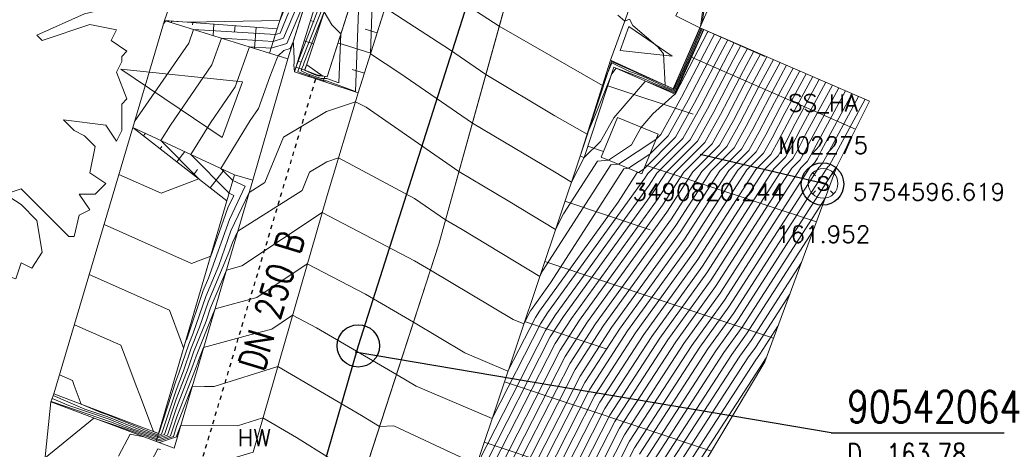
# Model space of a CAD drawing. Header units: metres. Extents: x 3490449 to 3490968, y 5754217 to 5754743.
# Tile 146 of 212: x 3490801 to 3490825, y 5754590 to 5754600. Entities that reach past the tile are written whole.
import ezdxf
from ezdxf.enums import TextEntityAlignment as Align

# ---------------------------------------------------------------- set-up
doc = ezdxf.new("R2010")
doc.units = ezdxf.units.M
doc.header["$LTSCALE"] = 0.25
doc.linetypes.add('Kartierung-07$0$AUSGEZOGEN', pattern=[0])
doc.linetypes.add('Kartierung-07$0$STRICHLINIE', pattern=[19.05, 12.7, -6.35])
for name, color, linetype, lineweight, true_color in [('Kartierung-07$0$$BOESCHUNG', 7, 'Continuous', 18, 0x82563a), ('Kartierung-07$0$$BRUCH', 7, 'Continuous', 18, 0x82563a), ('Kartierung-07$0$$HOEHEN_Haupt', 7, 'Continuous', 18, 0x82563a), ('Kartierung-07$0$$HOEHEN_Mittel', 7, 'Continuous', 18, 0x82563a), ('Kartierung-07$0$$P_INF_FL', 7, 'Kartierung-07$0$AUSGEZOGEN', 18, 0x82563a), ('Kartierung-07$0$$P_INF_H', 7, 'Kartierung-07$0$AUSGEZOGEN', 18, 0x82563a), ('Kartierung-07$0$$P_INF_H_Schacht', 7, 'Kartierung-07$0$AUSGEZOGEN', 18, 0x82563a), ('Kartierung-07$0$$P_INF_NR', 7, 'Kartierung-07$0$AUSGEZOGEN', 18, 0x82563a), ('Kartierung-07$0$$P_INF_NR_Schacht', 7, 'Kartierung-07$0$AUSGEZOGEN', 18, 0x82563a), ('Kartierung-07$0$$P_INF_X', 7, 'Kartierung-07$0$AUSGEZOGEN', 18, 0x82563a), ('Kartierung-07$0$$PKT_HW', 7, 'Continuous', 18, 0x82563a), ('Kartierung-07$0$B_Bau', 7, 'Continuous', 18, 0x82563a), ('Kartierung-07$0$B_Befestigt', 7, 'Continuous', 18, 0x82563a), ('Kartierung-07$0$B_Boeschung_OK', 7, 'Continuous', 18, 0x82563a), ('Kartierung-07$0$B_Boeschung_UK', 7, 'Continuous', 18, 0x82563a), ('Kartierung-07$0$B_Gelaendeknick', 7, 'Continuous', 18, 0x82563a), ('Kartierung-07$0$B_Hecke', 7, 'Continuous', 18, 0x82563a), ('Kartierung-07$0$B_Mauer', 7, 'Kartierung-07$0$AUSGEZOGEN', 18, 0x82563a), ('Kartierung-07$0$B_Zaun', 7, 'Kartierung-07$0$AUSGEZOGEN', 18, 0x82563a), ('Kartierung-07$0$B_Zufahrt_Zugang', 7, 'Continuous', 18, 0x82563a), ('Kartierung-07$0$Hilfe_DGM', 7, 'Continuous', 18, 0x82563a), ('Kartierung-07$0$SYM_HW', 7, 'Kartierung-07$0$AUSGEZOGEN', 18, 0x82563a), ('Kartierung-07$0$SYM_SS_HA', 7, 'Kartierung-07$0$AUSGEZOGEN', 18, 0x82563a)]:
    doc.layers.add(name, color=color, linetype=linetype, lineweight=lineweight, true_color=true_color)
doc.layers.add('Kartierung-07$0$$PKT_SS_HA', color=7, linetype='Continuous', lineweight=18)
for name, color, linetype, true_color in [('Kartierung-07$0$B_RW-Leitung_Aus', 7, 'Kartierung-07$0$STRICHLINIE', 0x82563a), ('Kartierung-07$0$B_RW-Leitung_Schrift_Aus', 7, 'Kartierung-07$0$AUSGEZOGEN', 0x82563a), ('Kartierung-07$0$B_Schachtschrift_SW_AUS', 7, 'Continuous', 0x82563a), ('Kartierung-07$0$B_SW-Leitung_AUS', 7, 'Continuous', 0x82563a), ('Kartierung-07$0$B_SW-Leitung_HA_Aus', 7, 'Continuous', 0x82563a)]:
    doc.layers.add(name, color=color, linetype=linetype, true_color=true_color)
doc.layers.add('Kartierung-07$0$B_SW_Schacht', color=7, linetype='Continuous')
doc.layers.add('Kartierung-07$0$B_SW_Schacht_HA', color=7, linetype='Continuous')
doc.styles.add('Kartierung-07$0$2', font='TXT')
doc.styles.add('Kartierung-07$0$STANDARD', font='romans.shx', dxfattribs={"width": 0.8})

# ---------------------------------------------------------------- blocks, each defined once
blk = doc.blocks.new('Kartierung-07$0$PKT_HW')
at = {"layer": 'Kartierung-07$0$SYM_HW'}
for p, q in [((-0.15, 0), (-0.2, 0)), ((0.15, 0), (0.2, 0))]:
    blk.add_line(p, q, dxfattribs=at)
blk.add_circle((0, 0), 0.2, dxfattribs=at)
at = {"layer": 'Kartierung-07$0$$P_INF_FL', "style": 'Kartierung-07$0$STANDARD'}
blk.add_attdef('CODE', text='', height=0.8, dxfattribs=at).set_placement((0, 1.7), align=Align.CENTER)
at = {"layer": 'Kartierung-07$0$$P_INF_H', "style": 'Kartierung-07$0$STANDARD'}
blk.add_attdef('H', text='', height=0.8, dxfattribs=at).set_placement((0, -1.4), align=Align.CENTER)
at = {"layer": 'Kartierung-07$0$$P_INF_NR', "style": 'Kartierung-07$0$STANDARD'}
blk.add_attdef('NR', text='', height=0.8, dxfattribs=at).set_placement((0, 0.7), align=Align.CENTER)
at = {"layer": 'Kartierung-07$0$$P_INF_X', "style": 'Kartierung-07$0$STANDARD'}
blk.add_attdef('X', text='', height=0.8, dxfattribs=at).set_placement((-0.9, -0.4), align=Align.RIGHT)
blk.add_attdef('Y', (0.7, -0.4), '', height=0.8, dxfattribs=at)
blk = doc.blocks.new('Kartierung-07$0$Zufahrt')
at = {"layer": 'Kartierung-07$0$B_Zufahrt_Zugang'}
for p, q in [((-0.7, -2.8), (0, 0)), ((0, 0), (0.7, -2.8)), ((-0.7, -2.8), (0.7, -2.8))]:
    blk.add_line(p, q, dxfattribs=at)
blk = doc.blocks.new('Kartierung-07$0$Zugang')
at = {"layer": 'Kartierung-07$0$B_Zufahrt_Zugang'}
for p, q in [((-0.3, -1.2), (0, 0)), ((0, 0), (0.3, -1.2)), ((-0.3, -1.2), (0.3, -1.2))]:
    blk.add_line(p, q, dxfattribs=at)
blk = doc.blocks.new('Kartierung-07$0$Hecke')
at = {"layer": 'Kartierung-07$0$B_Hecke'}
blk.add_lwpolyline([(-0.4471, -0.197), (-0.4721, -0.1845), (-0.4596, -0.147), (-0.4721, -0.147), (-0.4846, -0.1595), (-0.4971, -0.1345), (-0.4846, -0.122), (-0.4846, -0.1095), (-0.4596, -0.0845), (-0.4846, -0.0845), (-0.4971, -0.0595), (-0.4846, -0.0595), (-0.4971, -0.0345), (-0.4971, -0.0095), (-0.4846, 0.003), (-0.4846, -0.0095), (-0.4721, -0.0095), (-0.4596, 0.003), (-0.4721, 0.0405), (-0.4971, 0.028), (-0.5096, 0.0655), (-0.4721, 0.0905), (-0.4846, 0.103), (-0.4596, 0.1155), (-0.4596, 0.1405), (-0.4596, 0.1655), (-0.4346, 0.178), (-0.3596, 0.1405), (-0.3471, 0.153), (-0.2971, 0.103), (-0.2846, 0.1155), (-0.3346, 0.1655), (-0.3596, 0.1655), (-0.4346, 0.203), (-0.4471, 0.228), (-0.4221, 0.228), (-0.4096, 0.2405), (-0.4221, 0.278), (-0.4096, 0.2905), (-0.3846, 0.2905), (-0.3721, 0.303), (-0.3721, 0.328), (-0.3846, 0.328), (-0.3221, 0.378), (-0.3221, 0.3905), (-0.2971, 0.378), (-0.2596, 0.403), (-0.2596, 0.428), (-0.2471, 0.4405), (-0.2221, 0.4155), (-0.1846, 0.4405), (-0.1971, 0.4655), (-0.1846, 0.4655), (-0.1596, 0.453), (-0.1346, 0.478), (-0.1221, 0.4905), (-0.0971, 0.4655), (-0.0846, 0.4905), (-0.0721, 0.503), (-0.0346, 0.503), (-0.0346, 0.4655), (-0.0221, 0.478), (0.0029, 0.503), (0.0029, 0.478), (0.0154, 0.4655), (0.0279, 0.4905), (0.0279, 0.478), (0.0029, 0.403), (0.0154, 0.3405), (0.0279, 0.3905), (0.0654, 0.478), (0.0654, 0.503), (0.0904, 0.4905), (0.0904, 0.478), (0.1029, 0.4655), (0.1154, 0.4905), (0.1279, 0.4655), (0.1404, 0.4405), (0.1529, 0.4405), (0.1779, 0.4655), (0.2029, 0.453), (0.2154, 0.453), (0.2404, 0.428), (0.2279, 0.4155), (0.2529, 0.4155), (0.2779, 0.403), (0.2904, 0.3905), (0.2654, 0.3655), (0.2654, 0.353), (0.3154, 0.3655), (0.3529, 0.3405), (0.3529, 0.328), (0.4029, 0.303), (0.4154, 0.278), (0.4154, 0.253), (0.4529, 0.2405), (0.4279, 0.2155), (0.4529, 0.1905), (0.4029, 0.178), (0.2904, 0.128), (0.3029, 0.1155), (0.4154, 0.153), (0.4779, 0.1405), (0.4654, 0.1155), (0.5029, 0.0905), (0.4904, 0.078), (0.4904, 0.0655), (0.4779, 0.0405), (0.5029, -0.022), (0.4904, -0.0345), (0.4904, -0.097), (0.4779, -0.122), (0.4529, -0.0845), (0.3529, -0.072), (0.3779, -0.097), (0.4029, -0.1095), (0.4279, -0.1345), (0.4154, -0.197), (0.4529, -0.222), (0.4279, -0.247), (0.3904, -0.247), (0.4154, -0.2845), (0.3904, -0.297), (0.3779, -0.347), (0.3654, -0.347), (0.2529, -0.2345), (0.2154, -0.247), (0.2529, -0.272), (0.2904, -0.3095), (0.3029, -0.3845), (0.2779, -0.422), (0.2529, -0.4095), (0.2404, -0.447), (0.2029, -0.4345), (0.1404, -0.5095), (0.1154, -0.4845), (0.0779, -0.522), (0.0779, -0.4845), (0.0529, -0.5095), (0.0279, -0.5095), (0.0279, -0.4595), (0.0154, -0.372), (-0.0221, -0.5095), (-0.0471, -0.5095), (-0.0721, -0.4845), (-0.1096, -0.497), (-0.1346, -0.497), (-0.1221, -0.472), (-0.1471, -0.4595), (-0.1596, -0.4845), (-0.1971, -0.4595), (-0.1221, -0.372), (-0.1221, -0.3345), (-0.1596, -0.3345), (-0.1846, -0.4095), (-0.2346, -0.447), (-0.2596, -0.447), (-0.2596, -0.4095), (-0.3096, -0.4095), (-0.3221, -0.397), (-0.3221, -0.372), (-0.3471, -0.372), (-0.3971, -0.322), (-0.3471, -0.272), (-0.2971, -0.2345), (-0.3096, -0.2095), (-0.3971, -0.297), (-0.4096, -0.272), (-0.4471, -0.247), (-0.3096, -0.1595), (-0.3096, -0.1345), (-0.2846, -0.1095), (-0.2846, -0.097), (-0.3596, -0.172), (-0.3846, -0.172), (-0.4471, -0.197)], dxfattribs=at)
blk = doc.blocks.new('Kartierung-07$0$B_Schachtbeschriftung')
blk.add_line((0, 0), (8.186, 0))
at = {"style": 'Kartierung-07$0$STANDARD', "width": 0.8}
for s, p in [('D ', (0.75, -0.5)), ('S ', (0.75, -2)), ('T ', (0.75, -3.5))]:
    blk.add_text(s, height=1, dxfattribs=at).set_placement(p, align=Align.TOP_LEFT)
at = {"ltscale": 0.02, "style": 'Kartierung-07$0$STANDARD', "width": 0.8}
for tag, p, height in [('NUMMER', (0.759, 0.479), 1.5), ('DECKEL', (2.627, -1.5), 1), ('SOHLE', (2.625, -2.996), 1), ('TIEFE', (2.628, -4.501), 1)]:
    blk.add_attdef(tag, p, '', height=height, dxfattribs=at)
at = {"ltscale": 0.02, "style": 'Kartierung-07$0$STANDARD', "width": 0.8, "flags": 1}
blk.add_attdef('FOTO', (1.057, -6.131), '', height=1, dxfattribs=at)
blk = doc.blocks.new('Kartierung-07$0$PKT_SS_HA')
at = {"layer": 'Kartierung-07$0$SYM_SS_HA'}
for p, q in [((-0.247, 0.247), (-0.177, 0.177)), ((0.177, 0.177), (0.247, 0.247)), ((0.177, 0.177), (0.247, 0.247)), ((-0.247, -0.247), (-0.177, -0.177)), ((0.177, -0.177), (0.247, -0.247))]:
    blk.add_line(p, q, dxfattribs=at)
blk.add_circle((0, 0), 0.35, dxfattribs=at)
at = {"layer": 'Kartierung-07$0$$P_INF_FL', "style": 'Kartierung-07$0$STANDARD'}
blk.add_attdef('CODE', text='', height=0.8, dxfattribs=at).set_placement((0, 1.7), align=Align.CENTER)
at = {"layer": 'Kartierung-07$0$$P_INF_H_Schacht', "style": 'Kartierung-07$0$STANDARD'}
blk.add_attdef('H', text='', height=0.8, dxfattribs=at).set_placement((0, -1.4), align=Align.CENTER)
at = {"layer": 'Kartierung-07$0$$P_INF_NR_Schacht', "style": 'Kartierung-07$0$STANDARD'}
blk.add_attdef('NR', text='', height=0.8, dxfattribs=at).set_placement((0, 0.7), align=Align.CENTER)
at = {"layer": 'Kartierung-07$0$$P_INF_X', "style": 'Kartierung-07$0$STANDARD'}
blk.add_attdef('X', text='', height=0.8, dxfattribs=at).set_placement((-0.9, -0.4), align=Align.RIGHT)
blk.add_attdef('Y', (0.7, -0.4), '', height=0.8, dxfattribs=at)
at = {"layer": 'Kartierung-07$0$SYM_SS_HA', "style": 'Kartierung-07$0$2'}
blk.add_text('S', height=0.35, dxfattribs=at).set_placement((0, -0.178), align=Align.CENTER)

msp = doc.modelspace()

# ---------------------------------------------------------------- linework, layer by layer
at = {"layer": 'Kartierung-07$0$$BOESCHUNG', "ltscale": 0.02}
for p, q in [((3490804.86, 5754600.454), (3490804.857, 5754600.415)), ((3490805.358, 5754600.417), (3490805.354, 5754600.36)), ((3490805.857, 5754600.38), (3490805.837, 5754600.109)), ((3490806.356, 5754600.343), (3490806.345, 5754600.2)), ((3490808.221, 5754600.433, 164.271), (3490808.136, 5754600.461, 164.385)), ((3490806.854, 5754600.306), (3490806.817, 5754599.804)), ((3490809.713, 5754600.17, 164.345), (3490809.427, 5754600.261, 164.262)), ((3490817.424, 5754600.252, 164.266), (3490818.867, 5754599.618, 163.065)), ((3490808.209, 5754599.91, 164.039), (3490807.986, 5754599.984, 164.351)), ((3490809.562, 5754599.693, 164.302), (3490808.787, 5754599.938, 164.085)), ((3490807.916, 5754599.48, 164.201), (3490807.837, 5754599.507, 164.318)), ((3490817.135, 5754599.595, 164.237), (3490821.005, 5754597.896, 161.307)), ((3490808.002, 5754599.289, 163.99), (3490807.791, 5754599.359, 164.308)), ((3490808.113, 5754599.174, 164.166), (3490808.106, 5754599.138, 164.251)), ((3490809.411, 5754599.217, 164.258), (3490809.124, 5754599.308, 164.182)), ((3490808.476, 5754599.142, 164.101), (3490808.437, 5754599.03, 164.241)), ((3490815.159, 5754598.921, 164.386), (3490817.177, 5754598.252, 163.376)), ((3490804.194, 5754597.745), (3490804.239, 5754597.804)), ((3490804.588, 5754597.437), (3490804.631, 5754597.493)), ((3490804.982, 5754597.129), (3490805.17, 5754597.37)), ((3490815.06, 5754597.374), (3490814.687, 5754597.498)), ((3490805.376, 5754596.822), (3490805.472, 5754596.944)), ((3490805.77, 5754596.514), (3490806.1, 5754596.937)), ((3490816.047, 5754597.047), (3490820.084, 5754595.708)), ((3490814.148, 5754596.201, 163.483), (3490816.162, 5754595.526, 162.694)), ((3490813.671, 5754594.779, 163.535), (3490819.074, 5754592.968, 161.162)), ((3490813.194, 5754593.357, 163.588), (3490815.117, 5754592.712, 162.656)), ((3490812.717, 5754591.935, 163.64), (3490817.604, 5754590.296, 161.039)), ((3490812.24, 5754590.513, 163.692), (3490813.93, 5754589.946, 162.7))]:
    msp.add_line(p, q, dxfattribs=at)
at = {"layer": 'Kartierung-07$0$$BRUCH', "ltscale": 0.02}
for p, q in [((3490810.06, 5754606.613), (3490807.757, 5754599.251)), ((3490807.353, 5754600.268), (3490809.316, 5754606.527)), ((3490810.428, 5754606.572), (3490808.002, 5754599.289)), ((3490808.528, 5754599.131), (3490810.868, 5754606.427)), ((3490809.267, 5754598.76), (3490811.619, 5754606.197)), ((3490811.17, 5754595.188), (3490814.021, 5754605.471)), ((3490808.798, 5754603.36), (3490807.601, 5754599.558)), ((3490815.222, 5754599.527), (3490815.616, 5754600.606)), ((3490817.191, 5754600.364), (3490816.766, 5754600.578)), ((3490804.689, 5754600.467), (3490807.172, 5754599.693)), ((3490807.353, 5754600.269), (3490804.689, 5754600.467)), ((3490817.332, 5754600.292), (3490817.191, 5754600.364)), ((3490807.172, 5754599.693), (3490807.353, 5754600.268)), ((3490816.701, 5754598.854), (3490817.332, 5754600.292)), ((3490817.424, 5754600.252), (3490816.752, 5754598.722)), ((3490807.172, 5754599.693), (3490807.601, 5754599.558)), ((3490806.777, 5754596.696), (3490807.601, 5754599.558)), ((3490814.504, 5754597.264), (3490815.222, 5754599.527)), ((3490815.222, 5754599.527), (3490816.701, 5754598.854)), ((3490807.757, 5754599.251), (3490809.267, 5754598.76)), ((3490808.002, 5754599.289), (3490808.289, 5754599.18)), ((3490808.289, 5754599.18), (3490808.528, 5754599.131)), ((3490815.305, 5754599.362), (3490814.599, 5754597.233)), ((3490816.752, 5754598.722), (3490815.305, 5754599.362)), ((3490808.528, 5754596.332), (3490809.267, 5754598.76)), ((3490820.565, 5754597.014), (3490821.337, 5754598.561)), ((3490803.942, 5754597.942), (3490806.345, 5754596.823)), ((3490806.164, 5754596.206), (3490803.942, 5754597.942)), ((3490815.965, 5754596.845), (3490816.346, 5754597.784)), ((3490812.086, 5754590.053), (3490814.504, 5754597.264)), ((3490814.504, 5754597.264), (3490814.599, 5754597.233)), ((3490815.004, 5754597.235), (3490815.965, 5754596.845)), ((3490806.345, 5754596.823), (3490806.164, 5754596.206)), ((3490806.777, 5754596.696), (3490806.345, 5754596.823)), ((3490818.868, 5754592.409), (3490820.565, 5754597.014)), ((3490806.777, 5754596.696), (3490804.915, 5754590.366)), ((3490804.549, 5754590.718), (3490806.164, 5754596.206)), ((3490806.781, 5754590.272), (3490808.528, 5754596.332)), ((3490808.668, 5754587.49), (3490811.17, 5754595.188)), ((3490816.833, 5754589.009), (3490818.868, 5754592.409)), ((3490804.549, 5754590.718), (3490802.079, 5754591.652)), ((3490804.915, 5754590.366), (3490802.008, 5754591.465))]:
    msp.add_line(p, q, dxfattribs=at)
at = {"layer": 'Kartierung-07$0$$HOEHEN_Haupt', "ltscale": 0.02}
for points in [[(3490820.076, 5754606.551), (3490818.634, 5754603.999), (3490818.325, 5754603.351), (3490817.8, 5754602.251), (3490817.557, 5754601.643), (3490817.384, 5754600.41)], [(3490810.246, 5754601.857), (3490812.595, 5754600.33), (3490815.032, 5754598.93), (3490815.252, 5754599.467), (3490815.657, 5754599.27), (3490815.981, 5754599.148), (3490816.464, 5754598.92), (3490816.714, 5754598.819), (3490816.928, 5754599.293), (3490817.365, 5754600.277), (3490817.366, 5754600.278)], [(3490803.613, 5754596.831), (3490803.613, 5754596.831), (3490804.613, 5754596.387), (3490805.501, 5754596.724), (3490804.606, 5754597.633), (3490804.829, 5754597.993), (3490805.812, 5754599.416), (3490806.036, 5754600.047), (3490807.259, 5754599.97), (3490807.501, 5754600.044), (3490807.94, 5754601.093)], [(3490817.835, 5754600.074), (3490817.835, 5754600.074), (3490817.75, 5754599.916), (3490817.056, 5754598.586), (3490816.583, 5754597.741), (3490816.154, 5754597.311), (3490815.645, 5754596.975), (3490815.541, 5754596.965), (3490813.807, 5754594.269), (3490813.356, 5754593.645), (3490813.332, 5754593.609), (3490813.175, 5754593.301), (3490812.928, 5754593.406), (3490810.97, 5754594.572), (3490810.592, 5754594.793), (3490808.413, 5754595.932), (3490806.519, 5754594.673), (3490806.153, 5754594.574), (3490805.78, 5754593.684), (3490805.672, 5754593.37), (3490805.378, 5754592.634), (3490805.253, 5754592.26), (3490804.969, 5754591.529), (3490804.693, 5754590.689), (3490804.558, 5754590.645), (3490804.135, 5754590.793), (3490803.356, 5754591.108), (3490802.81, 5754591.293), (3490802.063, 5754591.61), (3490802.063, 5754591.61)], [(3490818.608, 5754599.74), (3490818.608, 5754599.74), (3490818.362, 5754599.285), (3490817.819, 5754598.244), (3490817.449, 5754597.583), (3490816.741, 5754596.874), (3490816.347, 5754596.262), (3490814.302, 5754593.433), (3490813.918, 5754592.84), (3490812.453, 5754589.972)], [(3490808.225, 5754599.189), (3490808.32, 5754599.156), (3490808.431, 5754599.151), (3490808.048, 5754599.417), (3490808.044, 5754599.415), (3490807.996, 5754599.293), (3490807.994, 5754599.288), (3490808.225, 5754599.189)], [(3490813.333, 5754589.779), (3490814.503, 5754592.071), (3490815.249, 5754593.22), (3490816.869, 5754595.463), (3490817.804, 5754596.913), (3490818.315, 5754597.425), (3490818.582, 5754597.902), (3490818.974, 5754598.654), (3490819.381, 5754599.406), (3490819.381, 5754599.406)], [(3490820.154, 5754599.072), (3490820.154, 5754599.072), (3490819.587, 5754598.023), (3490819.345, 5754597.56), (3490819.181, 5754597.267), (3490818.867, 5754596.952), (3490817.392, 5754594.665), (3490816.195, 5754593.008), (3490815.088, 5754591.302), (3490814.212, 5754589.586)], [(3490815.091, 5754589.392), (3490815.673, 5754590.533), (3490817.142, 5754592.796), (3490817.915, 5754593.866), (3490819.929, 5754596.991), (3490820.047, 5754597.109), (3490820.109, 5754597.218), (3490820.199, 5754597.391), (3490820.927, 5754598.738), (3490820.927, 5754598.738)], [(3490820.009, 5754595.504), (3490818.437, 5754593.067), (3490818.088, 5754592.584), (3490816.258, 5754589.764)], [(3490804.597, 5754590.341), (3490804.534, 5754590.353), (3490803.83, 5754589.022)]]:
    msp.add_lwpolyline(points, dxfattribs=at)
at = {"layer": 'Kartierung-07$0$$HOEHEN_Mittel', "ltscale": 0.02}
for points in [[(3490820.536, 5754607.66), (3490820.406, 5754607.731), (3490820.25, 5754607.413), (3490819.543, 5754605.976), (3490818.536, 5754604.196), (3490818.447, 5754604.009), (3490817.672, 5754602.384), (3490817.613, 5754602.238), (3490817.345, 5754600.321)], [(3490807.894, 5754599.419), (3490807.876, 5754599.373), (3490807.836, 5754599.263), (3490807.913, 5754599.23), (3490808.469, 5754599.039), (3490808.516, 5754599.037), (3490809.204, 5754598.792), (3490809.306, 5754601.558), (3490809.304, 5754601.56), (3490809.098, 5754601.769), (3490808.88, 5754601.926), (3490808.709, 5754601.506), (3490808.557, 5754601.105), (3490807.934, 5754599.529), (3490807.894, 5754599.419)], [(3490802.912, 5754594.466), (3490802.912, 5754594.466), (3490804.805, 5754593.626), (3490805.086, 5754592.886), (3490805.102, 5754592.842), (3490805.143, 5754592.735), (3490805.206, 5754592.924), (3490805.215, 5754592.946), (3490805.606, 5754594.088), (3490805.728, 5754594.38), (3490806.223, 5754595.77), (3490806.594, 5754596.55), (3490806.305, 5754596.685), (3490806.02, 5754596.974), (3490806.717, 5754598.1), (3490806.914, 5754598.385), (3490807.178, 5754599.131), (3490807.346, 5754599.562), (3490807.372, 5754599.63), (3490807.506, 5754599.755), (3490807.661, 5754599.803), (3490807.729, 5754599.964), (3490807.737, 5754599.925), (3490807.743, 5754599.716), (3490807.751, 5754599.58), (3490807.753, 5754599.456), (3490807.744, 5754599.414), (3490807.757, 5754599.251), (3490807.757, 5754599.251), (3490807.816, 5754599.414), (3490807.818, 5754599.418), (3490807.879, 5754599.583), (3490808, 5754599.891), (3490808.61, 5754601.497)], [(3490809.618, 5754601.589), (3490809.557, 5754599.676), (3490810.251, 5754599.224), (3490811.962, 5754598.044), (3490813.903, 5754596.89), (3490814.298, 5754596.65), (3490814.599, 5754597.233), (3490814.986, 5754597.606), (3490815.299, 5754598.17), (3490816.035, 5754599.016), (3490816.053, 5754599.031), (3490816.739, 5754598.755), (3490817.352, 5754600.113), (3490817.416, 5754600.256), (3490817.416, 5754600.256)], [(3490807.779, 5754601.34), (3490807.414, 5754600.462), (3490805.25, 5754600.425), (3490804.715, 5754600.459), (3490804.711, 5754600.446), (3490804.662, 5754600.375)], [(3490808.128, 5754601.231), (3490807.581, 5754599.924), (3490807.209, 5754599.809), (3490806.697, 5754599.841), (3490806.363, 5754598.9), (3490805.773, 5754598.046), (3490805.313, 5754597.304), (3490806.217, 5754596.386), (3490806.325, 5754596.335), (3490806.186, 5754596.043), (3490805.781, 5754594.904), (3490805.328, 5754594.732), (3490803.263, 5754595.648), (3490803.263, 5754595.648)], [(3490807.622, 5754600.647), (3490807.421, 5754600.165), (3490807.31, 5754600.131), (3490805.376, 5754600.253), (3490805.262, 5754599.931), (3490803.983, 5754598.08)], [(3490808.069, 5754599.209), (3490807.915, 5754599.276), (3490807.936, 5754599.333), (3490807.97, 5754599.419), (3490807.99, 5754599.474), (3490808.462, 5754600.67), (3490808.639, 5754600.365), (3490808.854, 5754600.147), (3490808.811, 5754598.989), (3490808.523, 5754599.092), (3490808.394, 5754599.098), (3490808.069, 5754599.209)], [(3490817.391, 5754600.267), (3490817.391, 5754600.267), (3490817.14, 5754599.703), (3490816.727, 5754598.787), (3490816.242, 5754598.982), (3490816.005, 5754599.094), (3490815.36, 5754599.338), (3490815.253, 5754599.204), (3490814.908, 5754598.336), (3490814.668, 5754597.781), (3490813.912, 5754598.215), (3490812.279, 5754599.187), (3490811.423, 5754599.777), (3490809.902, 5754600.766)], [(3490817.341, 5754600.289), (3490817.34, 5754600.288), (3490816.716, 5754598.883), (3490816.702, 5754598.852), (3490816.685, 5754598.858), (3490816.513, 5754598.94), (3490816.471, 5754599.676), (3490816.341, 5754599.844), (3490815.752, 5754600.349), (3490815.673, 5754600.494), (3490815.56, 5754600.452), (3490815.392, 5754600.586)], [(3490817.681, 5754600.141), (3490817.681, 5754600.141), (3490817.627, 5754600.042), (3490816.903, 5754598.654), (3490816.41, 5754597.772), (3490816.294, 5754597.656), (3490815.409, 5754597.071), (3490815.227, 5754597.055), (3490813.626, 5754594.565), (3490813.55, 5754594.418), (3490811.717, 5754595.528), (3490811.328, 5754595.759), (3490810.597, 5754596.264), (3490808.799, 5754597.221), (3490808.523, 5754597.128), (3490808.115, 5754596.886), (3490807.938, 5754596.455), (3490806.422, 5754595.489), (3490806.296, 5754595.225), (3490806.212, 5754594.989), (3490805.722, 5754593.819), (3490805.52, 5754593.229), (3490805.321, 5754592.731), (3490805.142, 5754592.198), (3490804.963, 5754591.738), (3490804.623, 5754590.703), (3490804.554, 5754590.68), (3490804.335, 5754590.757), (3490803.325, 5754591.165), (3490803.185, 5754591.213), (3490802.726, 5754591.407), (3490802.559, 5754591.849), (3490802.514, 5754591.967), (3490802.212, 5754592.101), (3490802.212, 5754592.101)], [(3490817.526, 5754600.208), (3490817.526, 5754600.208), (3490817.505, 5754600.169), (3490816.762, 5754598.745), (3490816.752, 5754598.722), (3490816.745, 5754598.725), (3490816.226, 5754598.26), (3490815.941, 5754597.933), (3490815.715, 5754597.526), (3490815.172, 5754597.167), (3490814.913, 5754597.144), (3490814.112, 5754595.899), (3490813.924, 5754595.534), (3490812.81, 5754596.209), (3490811.645, 5754596.902), (3490809.45, 5754598.416), (3490809.202, 5754598.548), (3490808.516, 5754598.316), (3490807.498, 5754597.713), (3490807.059, 5754596.637), (3490806.691, 5754596.403), (3490806.26, 5754595.498), (3490805.97, 5754594.684), (3490805.664, 5754593.953), (3490805.367, 5754593.087), (3490805.264, 5754592.828), (3490805.032, 5754592.137), (3490804.958, 5754591.947), (3490804.554, 5754590.717), (3490804.549, 5754590.716), (3490804.535, 5754590.721), (3490804.43, 5754590.763), (3490804.104, 5754591.623), (3490804.022, 5754591.841), (3490803.822, 5754592.368), (3490803.66, 5754592.797), (3490802.562, 5754593.284), (3490802.562, 5754593.284)], [(3490818.144, 5754599.941), (3490818.144, 5754599.941), (3490817.995, 5754599.664), (3490817.361, 5754598.449), (3490816.93, 5754597.677), (3490816.103, 5754596.85), (3490816.033, 5754596.741), (3490813.734, 5754593.56), (3490813.567, 5754593.302), (3490812.427, 5754591.069), (3490810.635, 5754591.831), (3490810.169, 5754592.109), (3490808.28, 5754593.212), (3490807.714, 5754593.508), (3490807.222, 5754593.181), (3490806.74, 5754593.05), (3490805.615, 5754592.744), (3490805.493, 5754592.441), (3490805.474, 5754592.382), (3490804.98, 5754591.112), (3490804.832, 5754590.661), (3490804.567, 5754590.575), (3490803.735, 5754590.866), (3490803.419, 5754590.994), (3490802.06, 5754591.454), (3490802.012, 5754591.474), (3490802.012, 5754591.475)], [(3490817.99, 5754600.007), (3490817.99, 5754600.007), (3490817.872, 5754599.79), (3490817.208, 5754598.518), (3490816.756, 5754597.709), (3490816.014, 5754596.966), (3490815.882, 5754596.879), (3490815.855, 5754596.876), (3490815.405, 5754596.177), (3490813.545, 5754593.602), (3490813.449, 5754593.455), (3490812.801, 5754592.185), (3490811.782, 5754592.619), (3490810.57, 5754593.34), (3490809.436, 5754594.003), (3490808.063, 5754594.72), (3490806.871, 5754593.927), (3490805.884, 5754593.659), (3490805.838, 5754593.55), (3490805.825, 5754593.511), (3490805.436, 5754592.537), (3490805.363, 5754592.321), (3490804.974, 5754591.321), (3490804.762, 5754590.675), (3490804.563, 5754590.61), (3490803.935, 5754590.829), (3490803.387, 5754591.051), (3490802.435, 5754591.373), (3490802.037, 5754591.542), (3490802.037, 5754591.542)], [(3490818.299, 5754599.874), (3490818.299, 5754599.874), (3490818.117, 5754599.537), (3490817.514, 5754598.381), (3490817.103, 5754597.646), (3490816.316, 5754596.858), (3490816.137, 5754596.581), (3490813.923, 5754593.518), (3490813.684, 5754593.148), (3490812.102, 5754590.05)], [(3490818.454, 5754599.807), (3490818.454, 5754599.807), (3490818.24, 5754599.411), (3490817.666, 5754598.312), (3490817.276, 5754597.614), (3490816.528, 5754596.866), (3490816.242, 5754596.422), (3490814.113, 5754593.475), (3490813.801, 5754592.994), (3490812.278, 5754590.011)], [(3490818.763, 5754599.673), (3490818.763, 5754599.673), (3490818.484, 5754599.159), (3490817.972, 5754598.176), (3490817.622, 5754597.551), (3490816.953, 5754596.881), (3490816.451, 5754596.102), (3490814.491, 5754593.39), (3490814.035, 5754592.686), (3490812.629, 5754589.934)], [(3490818.917, 5754599.607), (3490818.917, 5754599.607), (3490818.607, 5754599.033), (3490818.124, 5754598.107), (3490817.796, 5754597.519), (3490817.166, 5754596.889), (3490816.556, 5754595.942), (3490814.681, 5754593.348), (3490814.152, 5754592.533), (3490812.805, 5754589.895)], [(3490819.072, 5754599.54), (3490819.072, 5754599.54), (3490818.729, 5754598.906), (3490818.277, 5754598.039), (3490817.969, 5754597.488), (3490817.379, 5754596.897), (3490816.66, 5754595.783), (3490814.87, 5754593.305), (3490814.269, 5754592.379), (3490812.981, 5754589.856)], [(3490813.157, 5754589.818), (3490814.386, 5754592.225), (3490815.059, 5754593.263), (3490816.765, 5754595.623), (3490817.591, 5754596.905), (3490818.142, 5754597.456), (3490818.43, 5754597.971), (3490818.852, 5754598.78), (3490819.227, 5754599.473), (3490819.227, 5754599.473)], [(3490813.508, 5754589.74), (3490814.62, 5754591.917), (3490815.438, 5754593.178), (3490816.974, 5754595.304), (3490818.016, 5754596.92), (3490818.488, 5754597.393), (3490818.735, 5754597.834), (3490819.097, 5754598.528), (3490819.536, 5754599.339), (3490819.536, 5754599.339)], [(3490819.691, 5754599.273), (3490819.69, 5754599.273), (3490819.219, 5754598.401), (3490818.887, 5754597.765), (3490818.662, 5754597.361), (3490818.229, 5754596.928), (3490817.078, 5754595.144), (3490815.627, 5754593.136), (3490814.737, 5754591.764), (3490813.684, 5754589.702)], [(3490819.845, 5754599.206), (3490819.845, 5754599.206), (3490819.342, 5754598.275), (3490819.04, 5754597.697), (3490818.835, 5754597.33), (3490818.441, 5754596.936), (3490817.183, 5754594.984), (3490815.816, 5754593.093), (3490814.854, 5754591.61), (3490813.86, 5754589.663)], [(3490820, 5754599.139), (3490820, 5754599.139), (3490819.464, 5754598.149), (3490819.193, 5754597.629), (3490819.008, 5754597.298), (3490818.654, 5754596.944), (3490817.287, 5754594.824), (3490816.006, 5754593.051), (3490814.971, 5754591.456), (3490814.036, 5754589.624)], [(3490820.309, 5754599.005), (3490820.309, 5754599.005), (3490819.709, 5754597.896), (3490819.498, 5754597.492), (3490819.354, 5754597.235), (3490819.079, 5754596.959), (3490817.496, 5754594.505), (3490816.384, 5754592.966), (3490815.205, 5754591.148), (3490814.387, 5754589.547)], [(3490820.464, 5754598.939), (3490820.463, 5754598.938), (3490819.831, 5754597.77), (3490819.651, 5754597.424), (3490819.528, 5754597.203), (3490819.292, 5754596.967), (3490817.601, 5754594.345), (3490816.574, 5754592.923), (3490815.322, 5754590.995), (3490814.563, 5754589.508)], [(3490814.739, 5754589.47), (3490815.439, 5754590.841), (3490816.763, 5754592.881), (3490817.706, 5754594.185), (3490819.504, 5754596.975), (3490819.701, 5754597.172), (3490819.803, 5754597.355), (3490819.954, 5754597.644), (3490820.618, 5754598.872), (3490820.618, 5754598.872)], [(3490814.915, 5754589.431), (3490815.556, 5754590.687), (3490816.952, 5754592.839), (3490817.81, 5754594.026), (3490819.717, 5754596.983), (3490819.874, 5754597.14), (3490819.956, 5754597.287), (3490820.076, 5754597.518), (3490820.773, 5754598.805), (3490820.773, 5754598.805)], [(3490815.266, 5754589.354), (3490815.79, 5754590.379), (3490817.331, 5754592.754), (3490818.019, 5754593.706), (3490820.142, 5754596.998), (3490820.22, 5754597.077), (3490820.261, 5754597.15), (3490820.321, 5754597.265), (3490821.082, 5754598.671), (3490821.082, 5754598.671)], [(3490821.237, 5754598.605), (3490821.237, 5754598.604), (3490820.444, 5754597.139), (3490820.414, 5754597.082), (3490820.394, 5754597.045), (3490820.355, 5754597.006), (3490818.124, 5754593.546), (3490817.52, 5754592.711), (3490815.907, 5754590.226)], [(3490820.562, 5754597.006), (3490818.228, 5754593.387), (3490817.709, 5754592.669), (3490816.024, 5754590.072)], [(3490820.285, 5754596.255), (3490818.333, 5754593.227), (3490817.899, 5754592.626), (3490816.141, 5754589.918)], [(3490816.375, 5754589.61), (3490818.277, 5754592.541), (3490818.542, 5754592.907), (3490819.732, 5754594.753)], [(3490816.492, 5754589.457), (3490818.467, 5754592.499), (3490818.646, 5754592.748), (3490819.455, 5754594.002)], [(3490816.609, 5754589.303), (3490818.656, 5754592.457), (3490818.751, 5754592.588), (3490819.178, 5754593.25)], [(3490818.901, 5754592.499), (3490818.855, 5754592.428), (3490818.845, 5754592.414), (3490816.726, 5754589.149), (3490816.673, 5754589.044), (3490816.556, 5754588.873), (3490816.435, 5754588.718), (3490815.95, 5754588.093), (3490815.51, 5754587.527)], [(3490812.062, 5754589.98), (3490810.105, 5754590.899), (3490809.769, 5754590.877), (3490809.344, 5754591.143), (3490807.364, 5754592.296), (3490805.861, 5754591.821), (3490805.633, 5754591.826), (3490805.346, 5754591.83), (3490804.985, 5754590.903), (3490804.901, 5754590.648), (3490804.572, 5754590.54), (3490803.535, 5754590.902), (3490803.45, 5754590.937), (3490803.024, 5754591.081), (3490801.871, 5754590.143)], [(3490809.369, 5754589.645), (3490807.809, 5754590.622), (3490807.015, 5754591.084), (3490806.412, 5754590.894), (3490805.821, 5754590.907), (3490805.076, 5754590.915), (3490804.991, 5754590.695), (3490804.971, 5754590.634), (3490804.576, 5754590.505), (3490804.206, 5754590.634), (3490803.876, 5754590.698), (3490803.604, 5754590.184)]]:
    msp.add_lwpolyline(points, dxfattribs=at)
at = {"layer": 'Kartierung-07$0$B_Bau', "ltscale": 0.02}
for p, q in [((3490815.385, 5754598.174, 164.137), (3490816.346, 5754597.784, 164.137)), ((3490815.965, 5754596.845), (3490816.346, 5754597.784)), ((3490815.004, 5754597.235, 164.271), (3490815.965, 5754596.845, 164.271))]:
    msp.add_line(p, q, dxfattribs=at)
at = {"layer": 'Kartierung-07$0$B_Bau', "ltscale": 0.02, "elevation": 164.271}
msp.add_lwpolyline([(3490815.004, 5754597.235), (3490815.385, 5754598.174)], dxfattribs=at)
at = {"layer": 'Kartierung-07$0$B_Befestigt', "ltscale": 0.02}
for points, elevation in [([(3490809.267, 5754598.76), (3490811.619, 5754606.197), (3490814.588, 5754615.719), (3490817.383, 5754624.782), (3490819.816, 5754632.526), (3490819.844, 5754633.118), (3490819.537, 5754633.526), (3490818.942, 5754633.856)], 164.216), ([(3490817.191, 5754600.364), (3490816.766, 5754600.578), (3490820.227, 5754607.973), (3490820.557, 5754607.814)], 164.629), ([(3490817.332, 5754600.292), (3490817.191, 5754600.364)], 164.634), ([(3490808.528, 5754596.332), (3490809.267, 5754598.76)], 164.033), ([(3490800.054, 5754568.49), (3490800.638, 5754568.969), (3490801.968, 5754573.601), (3490803.44, 5754578.63), (3490805.405, 5754585.8), (3490805.927, 5754587.466), (3490805.398, 5754587.835), (3490805.997, 5754590.042), (3490806.781, 5754590.272), (3490808.528, 5754596.332)], 162.264)]:
    msp.add_lwpolyline(points, dxfattribs=dict(at, elevation=elevation))
at = {"layer": 'Kartierung-07$0$B_Boeschung_OK', "ltscale": 0.02}
for points, elevation in [([(3490818.438, 5754633.767), (3490815.934, 5754625.173), (3490813.006, 5754616.16), (3490810.06, 5754606.613), (3490807.757, 5754599.251)], 167.798), ([(3490807.757, 5754599.251), (3490809.267, 5754598.76)], 164.3)]:
    msp.add_lwpolyline(points, dxfattribs=dict(at, elevation=elevation))
for points in [[(3490807.353, 5754600.269), (3490804.689, 5754600.467)], [(3490806.164, 5754596.206), (3490803.942, 5754597.942)]]:
    msp.add_lwpolyline(points, dxfattribs=at)
at = {"layer": 'Kartierung-07$0$B_Boeschung_UK', "ltscale": 0.02}
for p, q in [((3490820.565, 5754597.014, 161.009), (3490821.337, 5754598.561, 161.009)), ((3490818.868, 5754592.409, 161.009), (3490820.565, 5754597.014, 161.009)), ((3490816.833, 5754589.009, 161.009), (3490818.868, 5754592.409, 161.009))]:
    msp.add_line(p, q, dxfattribs=at)
at = {"layer": 'Kartierung-07$0$B_Boeschung_UK', "ltscale": 0.02, "elevation": 167.364}
msp.add_lwpolyline([(3490819.12, 5754633.56), (3490818.893, 5754633.52), (3490818.004, 5754630.462), (3490817.553, 5754629.112), (3490816.333, 5754625.077), (3490813.475, 5754616.123), (3490810.428, 5754606.572), (3490808.002, 5754599.289), (3490808.289, 5754599.18), (3490808.528, 5754599.131), (3490810.868, 5754606.427), (3490813.904, 5754615.988), (3490816.787, 5754624.983), (3490817.964, 5754628.986), (3490818.489, 5754630.273), (3490819.346, 5754633.35)], close=True, dxfattribs=at)
at = {"layer": 'Kartierung-07$0$B_Boeschung_UK', "ltscale": 0.02}
for points in [[(3490804.689, 5754600.467), (3490807.172, 5754599.693)], [(3490803.942, 5754597.942), (3490806.345, 5754596.823)]]:
    msp.add_lwpolyline(points, dxfattribs=at)
at = {"layer": 'Kartierung-07$0$B_Gelaendeknick', "ltscale": 0.02, "elevation": 162.825}
msp.add_lwpolyline([(3490805.728, 5754577.882), (3490808.668, 5754587.49), (3490811.17, 5754595.188), (3490814.021, 5754605.471), (3490816.845, 5754615.111), (3490819.967, 5754624.128), (3490822.713, 5754632.891)], dxfattribs=at)
at = {"layer": 'Kartierung-07$0$B_Mauer', "ltscale": 0.02}
msp.add_line((3490814.504, 5754597.264), (3490815.245, 5754599.498), dxfattribs=at)
for points in [[(3490807.172, 5754599.693), (3490808.369, 5754603.495), (3490812.343, 5754616.223), (3490817.385, 5754633.223)], [(3490817.816, 5754633.095), (3490812.774, 5754616.092), (3490808.798, 5754603.36), (3490807.601, 5754599.558)], [(3490817.424, 5754600.252), (3490816.752, 5754598.722), (3490815.305, 5754599.362), (3490814.599, 5754597.233)], [(3490807.172, 5754599.693), (3490807.601, 5754599.558)], [(3490814.504, 5754597.264), (3490814.599, 5754597.233)], [(3490806.345, 5754596.823), (3490806.164, 5754596.206)], [(3490806.164, 5754596.206), (3490804.493, 5754590.526)], [(3490804.549, 5754590.718), (3490802.079, 5754591.652)]]:
    msp.add_lwpolyline(points, dxfattribs=at)
for points, elevation in [([(3490817.424, 5754600.252), (3490817.332, 5754600.292)], 164.266), ([(3490806.777, 5754596.696), (3490806.345, 5754596.823)], 164.232), ([(3490806.777, 5754596.696), (3490804.915, 5754590.366)], 164.232), ([(3490804.915, 5754590.366), (3490802.008, 5754591.465)], 164.232)]:
    msp.add_lwpolyline(points, dxfattribs=dict(at, elevation=elevation))
at = {"layer": 'Kartierung-07$0$B_RW-Leitung_Aus', "ltscale": 0.01}
msp.add_line((3490804.462, 5754586.345), (3490808.289, 5754599.18), dxfattribs=at)
at = {"layer": 'Kartierung-07$0$B_Schachtschrift_SW_AUS', "ltscale": 0.02, "elevation": 163.777}
msp.add_lwpolyline([(3490820.43, 5754590.733), (3490809.192, 5754592.633)], dxfattribs=at)
at = {"layer": 'Kartierung-07$0$B_SW-Leitung_AUS', "ltscale": 0.02}
for p, q in [((3490822.951, 5754635.759), (3490809.266, 5754592.784)), ((3490809.266, 5754592.784), (3490801.408, 5754565.665))]:
    msp.add_line(p, q, dxfattribs=at)
at = {"layer": 'Kartierung-07$0$B_SW-Leitung_HA_Aus', "ltscale": 0.02}
msp.add_line((3490820.244, 5754596.619), (3490817.343, 5754597.299), dxfattribs=at)
at = {"layer": 'Kartierung-07$0$B_SW_Schacht', "ltscale": 0.02}
msp.add_circle((3490809.266, 5754592.784), 0.5, dxfattribs=at)
at = {"layer": 'Kartierung-07$0$B_SW_Schacht_HA', "ltscale": 0.02}
msp.add_circle((3490820.229, 5754596.603), 0.5, dxfattribs=at)
at = {"layer": 'Kartierung-07$0$B_Zaun', "ltscale": 0.02}
for p, q in [((3490816.701, 5754598.854), (3490817.332, 5754600.292)), ((3490815.245, 5754599.498), (3490816.701, 5754598.854))]:
    msp.add_line(p, q, dxfattribs=at)
for points, elevation in [([(3490811.377, 5754587.893), (3490812.086, 5754590.053), (3490814.504, 5754597.264), (3490815.222, 5754599.527), (3490815.616, 5754600.606), (3490819.026, 5754611), (3490820.068, 5754614.217), (3490820.302, 5754615.057)], 163.444), ([(3490806.777, 5754596.696), (3490807.601, 5754599.558)], 164.232)]:
    msp.add_lwpolyline(points, dxfattribs=dict(at, elevation=elevation))
at = {"layer": 'Kartierung-07$0$Hilfe_DGM', "ltscale": 0.02}
for points in [[(3490820.524, 5754607.572), (3490817.332, 5754600.292), (3490817.424, 5754600.252), (3490821.337, 5754598.561), (3490820.565, 5754597.014), (3490818.868, 5754592.409), (3490816.833, 5754589.009), (3490814.362, 5754586.241), (3490814.297, 5754581.695), (3490813.494, 5754579.049), (3490813.267, 5754577.502), (3490812.523, 5754575.018), (3490810.952, 5754572.038), (3490810.107, 5754570.828), (3490810.346, 5754570.227), (3490809.625, 5754569.136), (3490808.776, 5754569.341), (3490807.57, 5754568.117), (3490807.143, 5754567.028), (3490807.417, 5754566.11), (3490807.719, 5754562.597)], [(3490786.254, 5754554.191), (3490794.304, 5754553.776), (3490793.887, 5754556.569), (3490794.552, 5754559.891), (3490795.228, 5754566.415), (3490795.513, 5754567.863), (3490795.826, 5754569.039), (3490796.118, 5754570.066), (3490799.058, 5754578.319), (3490801.228, 5754586.32), (3490801.691, 5754588.407), (3490802.008, 5754591.465), (3490802.079, 5754591.652), (3490803.942, 5754597.942), (3490804.689, 5754600.467), (3490807.119, 5754607.379)]]:
    msp.add_lwpolyline(points, dxfattribs=at)

# ---------------------------------------------------------------- block references
at = {"layer": 'Kartierung-07$0$$PKT_HW'}
ref = msp.add_blockref('Kartierung-07$0$PKT_HW', (3490806.809, 5754588.715, 163.43), dxfattribs=at)
ref.add_attrib('Y', '5754588.715', (3490807.509, 5754588.315, 163.43), dxfattribs={"layer": 'Kartierung-07$0$$P_INF_X', "height": 0.4, "style": 'Kartierung-07$0$STANDARD'})
ref.add_attrib('X', '3490806.809', dxfattribs={"layer": 'Kartierung-07$0$$P_INF_X', "height": 0.4, "style": 'Kartierung-07$0$STANDARD'}).set_placement((3490805.909, 5754588.315, 163.43), align=Align.RIGHT)
ref.add_attrib('H', '163.430', dxfattribs={"layer": 'Kartierung-07$0$$P_INF_H', "height": 0.4, "style": 'Kartierung-07$0$STANDARD'}).set_placement((3490806.809, 5754587.315, 163.43), align=Align.CENTER)
ref.add_attrib('CODE', 'HW', dxfattribs={"layer": 'Kartierung-07$0$$P_INF_FL', "height": 0.4, "style": 'Kartierung-07$0$STANDARD'}).set_placement((3490806.809, 5754590.415, 163.43), align=Align.CENTER)
ref.add_attrib('NR', 'M02204', dxfattribs={"layer": 'Kartierung-07$0$$P_INF_NR', "height": 0.4, "style": 'Kartierung-07$0$STANDARD'}).set_placement((3490806.809, 5754589.415, 163.43), align=Align.CENTER)
at = {"layer": 'Kartierung-07$0$$PKT_SS_HA'}
ref = msp.add_blockref('Kartierung-07$0$PKT_SS_HA', (3490820.244, 5754596.619, 161.952), dxfattribs=at)
ref.add_attrib('Y', '5754596.619', (3490820.944, 5754596.219, 161.952), dxfattribs={"layer": 'Kartierung-07$0$$P_INF_X', "height": 0.4, "style": 'Kartierung-07$0$STANDARD'})
ref.add_attrib('X', '3490820.244', dxfattribs={"layer": 'Kartierung-07$0$$P_INF_X', "height": 0.4, "style": 'Kartierung-07$0$STANDARD'}).set_placement((3490819.344, 5754596.219, 161.952), align=Align.RIGHT)
ref.add_attrib('H', '161.952', dxfattribs={"layer": 'Kartierung-07$0$$P_INF_H_Schacht', "height": 0.4, "style": 'Kartierung-07$0$STANDARD'}).set_placement((3490820.244, 5754595.219, 161.952), align=Align.CENTER)
ref.add_attrib('CODE', 'SS_HA', dxfattribs={"layer": 'Kartierung-07$0$$P_INF_FL', "height": 0.4, "style": 'Kartierung-07$0$STANDARD'}).set_placement((3490820.244, 5754598.319, 161.952), align=Align.CENTER)
ref.add_attrib('NR', 'M02275', dxfattribs={"layer": 'Kartierung-07$0$$P_INF_NR_Schacht', "height": 0.4, "style": 'Kartierung-07$0$STANDARD'}).set_placement((3490820.244, 5754597.319, 161.952), align=Align.CENTER)
at = {"layer": 'Kartierung-07$0$B_Hecke', "ltscale": 0.02, "xscale": 10, "yscale": 10, "zscale": 10}
msp.add_blockref('Kartierung-07$0$Hecke', (3490798.775, 5754598.838), dxfattribs=at)
at = {"layer": 'Kartierung-07$0$B_Schachtschrift_SW_AUS', "ltscale": 0.02, "xscale": 0.5, "yscale": 0.5, "zscale": 0.5}
msp.add_blockref('Kartierung-07$0$B_Schachtbeschriftung', (3490820.43, 5754590.733, 163.777), dxfattribs=at).add_auto_attribs({'NUMMER': '90542064', 'DECKEL': '163.78', 'SOHLE': '162.10', 'TIEFE': '1.68'})
at = {"layer": 'Kartierung-07$0$B_Zufahrt_Zugang', "ltscale": 0.02}
for name, p, rotation in [('Kartierung-07$0$Zugang', (3490816.679, 5754599.626), 249.8963929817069), ('Kartierung-07$0$Zufahrt', (3490803.663, 5754599.315), 70.03617034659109), ('Kartierung-07$0$Zufahrt', (3490800.847, 5754589.864), 77.95201038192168)]:
    msp.add_blockref(name, p, dxfattribs=dict(at, rotation=rotation))

# ---------------------------------------------------------------- texts
at = {"layer": 'Kartierung-07$0$B_RW-Leitung_Schrift_Aus', "ltscale": 0.02, "style": 'Kartierung-07$0$STANDARD', "width": 0.8}
msp.add_text('DN 250 B', height=0.625, rotation=73, dxfattribs=at).set_placement((3490807.03, 5754592.157))

doc.saveas('drawing.dxf')
